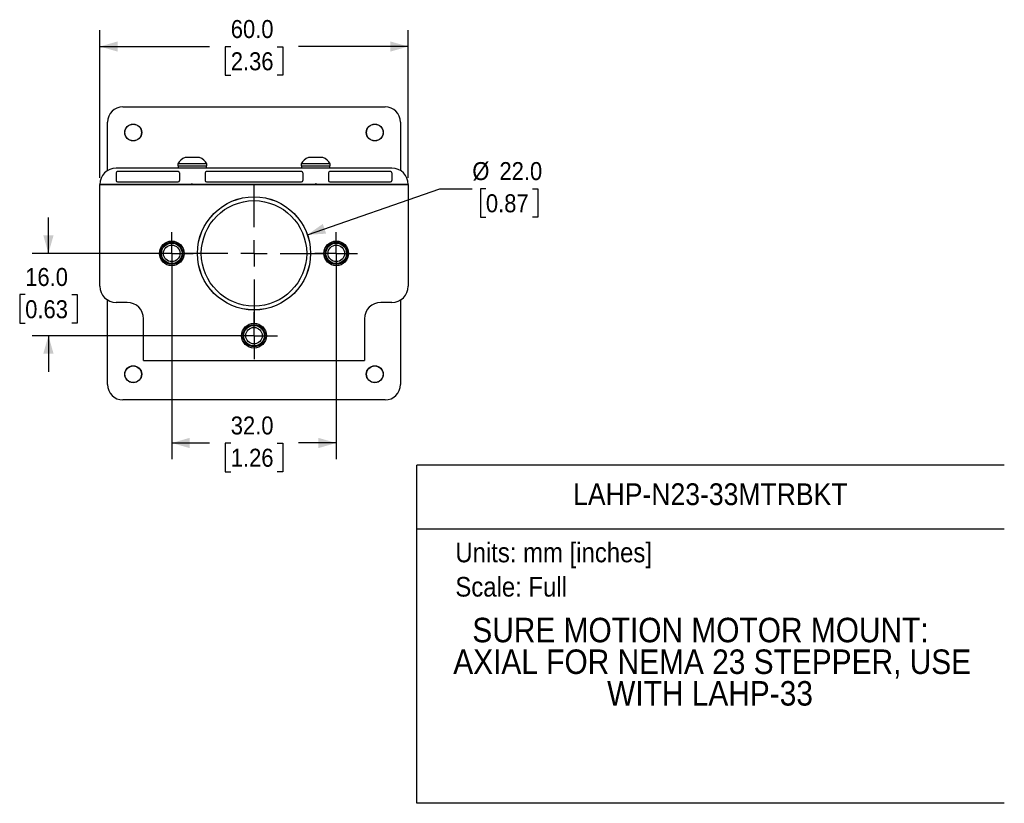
# Model space of a CAD drawing. Header units: millimetres. Extents: x 4 to 432, y 0 to 276.
# Tile 3 of 6: x 240 to 432, y 0 to 152. Entities that reach past the tile are written whole.
import ezdxf
from ezdxf.enums import TextEntityAlignment as Align

# ---------------------------------------------------------------- set-up
doc = ezdxf.new("R2010")
doc.units = ezdxf.units.MM
doc.linetypes.add('SLD-Center', pattern=[19.05, 15.24, -1.27, 1.27, -1.27])
doc.linetypes.add('SLD-Solid', pattern=[0])
doc.layers.add('CENTER', color=40, linetype='SLD-Center')
doc.layers.add('DIMENSIONS', color=140, linetype='SLD-Solid', lineweight=25)
doc.layers.add('TEXT', color=140, linetype='SLD-Solid', lineweight=25)
doc.layers.add('SLD-DEFPOINTS', color=7, linetype='Continuous', plot=False)
doc.layers.get('SLD-DEFPOINTS').off()
doc.styles.add('SLDTEXTSTYLE0', font='GOTHIC.TTF', dxfattribs={"width": 0.913})
doc.dimstyles.new('SLDDIMSTYLE0', dxfattribs={"dimtxt": 3.5, "dimasz": 3.5, "dimexe": 0, "dimexo": 0.0625, "dimgap": 0.875, "dimtad": 0, "dimtih": 1, "dimtoh": 1, "dimdec": 1, "dimrnd": 1e-09, "dimzin": 4, "dimdsep": 46, "dimtxsty": 'SLDTEXTSTYLE0', "dimsah": 1, "dimcen": 0.09, "dimadec": 0, "dimazin": 1, "dimtfac": 1, "dimtdec": 1, "dimtofl": 0, "dimtmove": 0, "dimatfit": 3, "dimfxl": 0, "dimfrac": 2, "dimtolj": 1, "dimtzin": 12, "dimarcsym": 0})
doc.dimstyles.new('SLDDIMSTYLE2', dxfattribs={"dimtxt": 3.5, "dimasz": 3.5, "dimexe": 0, "dimexo": 0.0625, "dimgap": 0.875, "dimtad": 0, "dimtih": 1, "dimtoh": 1, "dimdec": 1, "dimrnd": 1e-09, "dimzin": 4, "dimdsep": 46, "dimtxsty": 'SLDTEXTSTYLE0', "dimsah": 1, "dimcen": 0.09, "dimadec": 0, "dimazin": 1, "dimtfac": 1, "dimtdec": 1, "dimtmove": 0, "dimatfit": 0, "dimfxl": 0, "dimfrac": 2, "dimtolj": 1, "dimtzin": 12, "dimarcsym": 0})
doc.dimstyles.new('SLDDIMSTYLE3', dxfattribs={"dimtxt": 3.5, "dimasz": 3.5, "dimexe": 0, "dimexo": 0.0625, "dimgap": 0.875, "dimtad": 0, "dimtih": 1, "dimtoh": 1, "dimdec": 1, "dimrnd": 1e-09, "dimzin": 4, "dimdsep": 46, "dimtxsty": 'SLDTEXTSTYLE0', "dimsah": 1, "dimcen": 0, "dimadec": 0, "dimazin": 1, "dimtfac": 1, "dimtdec": 1, "dimtofl": 0, "dimtmove": 0, "dimatfit": 3, "dimfxl": 0, "dimfrac": 2, "dimtolj": 1, "dimtzin": 12, "dimarcsym": 0})

# ---------------------------------------------------------------- blocks, each defined once
blk = doc.blocks.new('SW_NOTE_0')
at = {"layer": 'TEXT', "color": 0, "insert": (0, 4.87), "char_height": 3.81, "attachment_point": 1, "style": 'SLDTEXTSTYLE0'}
blk.add_mtext('Units: mm [inches]', dxfattribs=at)
blk = doc.blocks.new('SW_NOTE_0_1')
at = {"layer": 'TEXT', "color": 0, "insert": (0, 4.87), "char_height": 3.81, "attachment_point": 1, "style": 'SLDTEXTSTYLE0'}
blk.add_mtext('Scale: Full', dxfattribs=at)
blk = doc.blocks.new('Block1')
at = {"color": 140, "linetype": 'SLD-Solid', "lineweight": 18}
blk.add_line((431.8, 0), (431.8, 65.76), dxfattribs=at)
at = {"layer": 'TEXT'}
for p, q in [((431.8, 65.76), (317.5, 65.76)), ((317.5, 0), (317.5, 65.76)), ((317.5, 53.39), (431.8, 53.39)), ((431.8, 0), (317.5, 0))]:
    blk.add_line(p, q, dxfattribs=at)
at = {"layer": 'TEXT', "color": 140}
for name, p in [('SW_NOTE_0', (324.99, 45.8)), ('SW_NOTE_0_1', (324.99, 39.13))]:
    blk.add_blockref(name, p, dxfattribs=at)
at = {"layer": 'TEXT', "color": 140, "style": 'SLDTEXTSTYLE0', "width": 0.913}
for tag, height, p in [('AUTOATTR0', 4.23, (347.91, 56.71)), ('AUTOATTR1_0', 4.76, (328.29, 29.88)), ('AUTOATTR1_1', 4.76, (324.58, 23.72)), ('AUTOATTR1_2', 4.76, (354.52, 17.57))]:
    blk.add_attdef(tag, text='', height=height, dxfattribs=at).set_placement(p, align=Align.BOTTOM_LEFT)
blk = doc.blocks.new('_D_4')
at = {"layer": 'DIMENSIONS'}
for p, q in [((245.81, 106.92), (245.81, 113.92)), ((268.54, 106.92), (242.64, 106.92)), ((241.29, 98.9), (240.22, 98.9)), ((240.22, 98.9), (240.22, 93.34)), ((250.34, 98.9), (251.4, 98.9)), ((251.4, 98.9), (251.4, 93.34)), ((240.22, 93.34), (241.29, 93.34)), ((251.4, 93.34), (250.34, 93.34)), ((284.54, 90.92), (242.64, 90.92)), ((245.81, 90.92), (245.81, 83.92))]:
    blk.add_line(p, q, dxfattribs=at)
for points in [[(245.81, 106.92), (246.81, 110.42), (244.81, 110.42)], [(245.81, 90.92), (244.81, 87.42), (246.81, 87.42)]]:
    blk.add_solid(points, dxfattribs=at)
at = {"layer": 'DIMENSIONS', "char_height": 3.5, "attachment_point": 1, "style": 'SLDTEXTSTYLE0'}
for s, insert in [('16.0', (241.29, 104.08)), ('0.63', (241.29, 97.81))]:
    blk.add_mtext(s, dxfattribs=dict(at, insert=insert))
blk = doc.blocks.new('_D_5')
at = {"layer": 'DIMENSIONS'}
for p, q in [((269.81, 105.65), (269.81, 66.88)), ((301.81, 105.65), (301.81, 66.88)), ((269.81, 70.06), (277.15, 70.06)), ((281.29, 70.03), (280.22, 70.03)), ((280.22, 70.03), (280.22, 64.47)), ((290.34, 70.03), (291.4, 70.03)), ((291.4, 70.03), (291.4, 64.47)), ((301.81, 70.06), (294.47, 70.06)), ((280.22, 64.47), (281.29, 64.47)), ((291.4, 64.47), (290.34, 64.47))]:
    blk.add_line(p, q, dxfattribs=at)
for points in [[(269.81, 70.06), (273.31, 69.06), (273.31, 71.06)], [(301.81, 70.06), (298.31, 71.06), (298.31, 69.06)]]:
    blk.add_solid(points, dxfattribs=at)
at = {"layer": 'DIMENSIONS', "char_height": 3.5, "attachment_point": 1, "style": 'SLDTEXTSTYLE0'}
for s, insert in [('32.0', (281.29, 75.21)), ('1.26', (281.29, 68.94))]:
    blk.add_mtext(s, dxfattribs=dict(at, insert=insert))
blk = doc.blocks.new('_D_6')
at = {"layer": 'DIMENSIONS'}
for p, q in [((255.81, 121.58), (255.81, 150.31)), ((315.81, 121.58), (315.81, 150.31)), ((255.81, 147.14), (277.15, 147.14)), ((281.29, 147.11), (280.22, 147.11)), ((280.22, 147.11), (280.22, 141.55)), ((290.34, 147.11), (291.4, 147.11)), ((291.4, 147.11), (291.4, 141.55)), ((315.81, 147.14), (294.47, 147.14)), ((280.22, 141.55), (281.29, 141.55)), ((291.4, 141.55), (290.34, 141.55))]:
    blk.add_line(p, q, dxfattribs=at)
for points in [[(255.81, 147.14), (259.31, 146.14), (259.31, 148.14)], [(315.81, 147.14), (312.31, 148.14), (312.31, 146.14)]]:
    blk.add_solid(points, dxfattribs=at)
at = {"layer": 'DIMENSIONS', "char_height": 3.5, "attachment_point": 1, "style": 'SLDTEXTSTYLE0'}
for s, insert in [('60.0', (281.29, 152.29)), ('2.36', (281.29, 146.02))]:
    blk.add_mtext(s, dxfattribs=dict(at, insert=insert))
blk = doc.blocks.new('_D_7')
at = {"layer": 'DIMENSIONS'}
for p, q in [((296.21, 110.54), (321.94, 119.49)), ((321.94, 119.49), (328.29, 119.49)), ((330.93, 119.49), (329.86, 119.49)), ((329.86, 119.49), (329.86, 113.94)), ((339.98, 119.49), (341.04, 119.49)), ((341.04, 119.49), (341.04, 113.94)), ((329.86, 113.94), (330.93, 113.94)), ((341.04, 113.94), (339.98, 113.94))]:
    blk.add_line(p, q, dxfattribs=at)
blk.add_solid([(296.21, 110.54), (299.85, 110.75), (299.19, 112.64)], dxfattribs=at)
at = {"layer": 'DIMENSIONS', "char_height": 3.5, "attachment_point": 1, "style": 'SLDTEXTSTYLE0'}
for s, insert in [('%%c', (328.29, 124.67)), ('22.0', (333.57, 124.67)), ('0.87', (330.93, 118.41))]:
    blk.add_mtext(s, dxfattribs=dict(at, insert=insert))
blk = doc.blocks.new('SW_CENTERMARKSYMBOL_0')
at = {"layer": 'CENTER', "color": 0}
for p, q in [((0, 2.54), (0, 4.15)), ((0, 0), (0, 2.54)), ((-2.54, 0), (-4.15, 0)), ((0, 0), (-2.54, 0)), ((0, 0), (0, -2.54)), ((0, 0), (2.54, 0)), ((2.54, 0), (4.15, 0)), ((0, -2.54), (0, -4.15))]:
    blk.add_line(p, q, dxfattribs=at)
blk = doc.blocks.new('SW_CENTERMARKSYMBOL_1')
at = {"layer": 'CENTER', "color": 0}
for p, q in [((0, 2.54), (0, 4.54)), ((0, 0), (0, 2.54)), ((-2.54, 0), (-4.54, 0)), ((0, 0), (-2.54, 0)), ((0, 0), (0, -2.54)), ((0, 0), (2.54, 0)), ((2.54, 0), (4.54, 0)), ((0, -2.54), (0, -4.54))]:
    blk.add_line(p, q, dxfattribs=at)
blk = doc.blocks.new('SW_CENTERMARKSYMBOL_2')
at = {"layer": 'CENTER', "color": 0}
for p, q in [((0, 2.54), (0, 4.15)), ((0, 0), (0, 2.54)), ((-2.54, 0), (-4.15, 0)), ((0, 0), (-2.54, 0)), ((0, 0), (0, -2.54)), ((0, 0), (2.54, 0)), ((2.54, 0), (4.15, 0)), ((0, -2.54), (0, -4.15))]:
    blk.add_line(p, q, dxfattribs=at)
blk = doc.blocks.new('SW_CENTERMARKSYMBOL_3')
at = {"layer": 'CENTER', "color": 0}
for p, q in [((0, 5.08), (0, 13.5525)), ((0, 0), (0, 2.54)), ((-5.08, 0), (-13.5525, 0)), ((0, 0), (-2.54, 0)), ((0, 0), (0, -2.54)), ((0, 0), (2.54, 0)), ((5.08, 0), (13.5525, 0)), ((0, -5.08), (0, -13.5525))]:
    blk.add_line(p, q, dxfattribs=at)

msp = doc.modelspace()

# ---------------------------------------------------------------- linework, layer by layer
for p, q in [((260.31, 135.42), (311.31, 135.42)), ((257.31, 123.01), (257.31, 132.42)), ((314.31, 132.42), (314.31, 123.01)), ((312.64, 123.49), (258.99, 123.49)), ((271.06, 122.81), (259.24, 122.81)), ((270.96, 124.32), (270.96, 123.94)), ((276.66, 124.32), (270.96, 124.32)), ((270.96, 123.94), (276.66, 123.94)), ((271.06, 123.94), (271.06, 123.49)), ((276.56, 123.49), (276.56, 123.94)), ((295.06, 122.81), (276.56, 122.81)), ((276.66, 123.94), (276.66, 124.32)), ((294.96, 124.32), (294.96, 123.94)), ((300.66, 124.32), (294.96, 124.32)), ((294.96, 123.94), (300.66, 123.94)), ((295.06, 123.94), (295.06, 123.49)), ((300.56, 123.49), (300.56, 123.94)), ((312.39, 122.81), (300.56, 122.81)), ((300.66, 123.94), (300.66, 124.32)), ((258.99, 122.56), (258.99, 121.06)), ((259.24, 120.81), (271.06, 120.81)), ((271.31, 122.56), (271.31, 121.06)), ((276.31, 122.56), (276.31, 121.06)), ((276.56, 120.81), (295.06, 120.81)), ((295.31, 122.56), (295.31, 121.06)), ((300.31, 122.56), (300.31, 121.06)), ((300.56, 120.81), (312.39, 120.81)), ((312.64, 122.56), (312.64, 121.06)), ((273.56, 120.31), (255.81, 120.31)), ((255.81, 100.55), (255.81, 120.31)), ((255.81, 120.31), (315.81, 120.31)), ((273.81, 120.46), (273.56, 120.31)), ((273.81, 120.46), (274.06, 120.31)), ((297.56, 120.31), (274.06, 120.31)), ((297.81, 120.46), (297.56, 120.31)), ((298.06, 120.31), (297.81, 120.46)), ((315.81, 120.31), (298.06, 120.31)), ((315.81, 120.31), (315.81, 100.55)), ((257.31, 81.42), (257.31, 97.85)), ((314.31, 97.85), (314.31, 81.42)), ((261.14, 97.37), (258.99, 97.37)), ((312.64, 97.37), (310.49, 97.37)), ((264.31, 86.12), (264.31, 94.2)), ((307.31, 94.2), (307.31, 86.12)), ((264.31, 86.12), (307.31, 86.12)), ((311.31, 78.42), (260.31, 78.42))]:
    msp.add_line(p, q)
for centre, radius in [((262.31, 130.42), 1.65), ((262.31, 130.42), 1.61), ((309.31, 130.42), 1.65), ((309.31, 130.42), 1.61), ((285.81, 106.92), 11.01), ((285.81, 106.92), 11), ((285.81, 106.92), 10.25), ((269.81, 106.92), 2.4), ((301.81, 106.92), 2.4), ((269.81, 106.92), 2.15), ((269.81, 106.92), 2), ((269.81, 106.92), 1.61), ((301.81, 106.92), 2.15), ((301.81, 106.92), 2), ((301.81, 106.92), 1.61), ((285.81, 90.92), 2.4), ((285.81, 90.92), 2.15), ((285.81, 90.92), 2), ((285.81, 90.92), 1.61), ((262.31, 83.42), 1.65), ((262.31, 83.42), 1.61), ((309.31, 83.42), 1.65), ((309.31, 83.42), 1.61)]:
    msp.add_circle(centre, radius)
for centre, radius, start, end in [((260.31, 132.42), 3, 90, 180), ((311.31, 132.42), 3, 0, 90), ((273.81, 122.55), 3.35, 114.8702, 148.2537), ((273.81, 122.55), 3.35, 31.7463, 65.1113), ((297.81, 122.55), 3.35, 114.8702, 148.2537), ((297.81, 122.55), 3.35, 31.7463, 65.1113), ((258.99, 120.31), 3.17, 90, 180), ((259.24, 122.56), 0.25, 90, 180), ((271.06, 122.56), 0.25, 0, 90), ((276.56, 122.56), 0.25, 90, 180), ((295.06, 122.56), 0.25, 0, 90), ((300.56, 122.56), 0.25, 90, 180), ((312.39, 122.56), 0.25, 0, 90), ((312.64, 120.31), 3.18, 0, 90), ((259.24, 121.06), 0.25, 180, 270), ((271.06, 121.06), 0.25, 270, 0), ((276.56, 121.06), 0.25, 180, 270), ((295.06, 121.06), 0.25, 270, 0), ((300.56, 121.06), 0.25, 180, 270), ((312.39, 121.06), 0.25, 270, 0), ((258.99, 100.55), 3.17, 180, 270), ((312.64, 100.55), 3.17, 270, 0), ((261.14, 94.2), 3.18, 0, 90), ((310.49, 94.2), 3.18, 90, 180), ((260.31, 81.42), 3, 180, 270), ((311.31, 81.42), 3, 270, 0)]:
    msp.add_arc(centre, radius, start, end)
for points, knots in [([(273.81, 125.59), (273.65, 125.59), (273.33, 125.59), (272.9, 125.59), (272.58, 125.59), (272.4, 125.59), (272.4, 125.59), (272.41, 125.59)], [0, 0, 0, 0, 0.214841, 0.429682, 0.644524, 0.859365, 1, 1, 1, 1]), ([(275.22, 125.59), (275.22, 125.59), (275.24, 125.59), (275.11, 125.59), (274.84, 125.59), (274.43, 125.59), (274.07, 125.59), (273.86, 125.59), (273.81, 125.59)], [0, 0, 0, 0, 0.07415, 0.288796, 0.503442, 0.718089, 0.932735, 1, 1, 1, 1]), ([(297.81, 125.59), (297.65, 125.59), (297.33, 125.59), (296.9, 125.59), (296.58, 125.59), (296.4, 125.59), (296.4, 125.59), (296.41, 125.59)], [0, 0, 0, 0, 0.214841, 0.429682, 0.644524, 0.859365, 1, 1, 1, 1]), ([(299.22, 125.59), (299.22, 125.59), (299.24, 125.59), (299.11, 125.59), (298.84, 125.59), (298.43, 125.59), (298.07, 125.59), (297.86, 125.59), (297.81, 125.59)], [0, 0, 0, 0, 0.07415, 0.288796, 0.503443, 0.718089, 0.932735, 1, 1, 1, 1])]:
    msp.add_open_spline(points, degree=3, knots=knots)

# ---------------------------------------------------------------- block references
at = {"layer": 'CENTER'}
for name, p in [('SW_CENTERMARKSYMBOL_3', (285.81, 106.92)), ('SW_CENTERMARKSYMBOL_0', (269.81, 106.92)), ('SW_CENTERMARKSYMBOL_2', (301.81, 106.92)), ('SW_CENTERMARKSYMBOL_1', (285.81, 90.92))]:
    msp.add_blockref(name, p, dxfattribs=at)
at = {"layer": 'SLD-DEFPOINTS'}
msp.add_blockref('Block1', (0, 0), dxfattribs=at).add_auto_attribs({'AUTOATTR0': 'LAHP-N23-33MTRBKT', 'AUTOATTR1_0': 'SURE MOTION MOTOR MOUNT: ', 'AUTOATTR1_1': 'AXIAL FOR NEMA 23 STEPPER, USE ', 'AUTOATTR1_2': 'WITH LAHP-33'})

# ---------------------------------------------------------------- dimensions: what is measured, and where the dimension line sits
at = {"layer": 'DIMENSIONS'}
dim = msp.add_linear_dim(base=(315.81, 147.14), p1=(255.81, 120.31), p2=(315.81, 120.31), dimstyle='SLDDIMSTYLE0', dxfattribs=at)
dim.commit()
dim.dimension.update_dxf_attribs({"geometry": '_D_6', "text_midpoint": (285.81, 147.14), "dimtype": 160})
dim = msp.add_diameter_dim_2p(p1=(275.41, 103.3), p2=(296.21, 110.54), dimstyle='SLDDIMSTYLE3', dxfattribs=at)
dim.commit()
dim.dimension.update_dxf_attribs({"geometry": '_D_7', "text_midpoint": (335.45, 119.49), "dimtype": 163})
for base, p2, angle, dimstyle, picture, middle in [((245.81, 90.92), (285.81, 90.92), 90, 'SLDDIMSTYLE2', '_D_4', (245.81, 98.92)), ((301.81, 70.06), (301.81, 106.92), 0, 'SLDDIMSTYLE0', '_D_5', (285.81, 70.06))]:
    dim = msp.add_linear_dim(base=base, p1=(269.81, 106.92), p2=p2, angle=angle, dimstyle=dimstyle, dxfattribs=at)
    dim.commit()
    dim.dimension.update_dxf_attribs({"geometry": picture, "text_midpoint": middle, "dimtype": 160})

doc.saveas('drawing.dxf')
